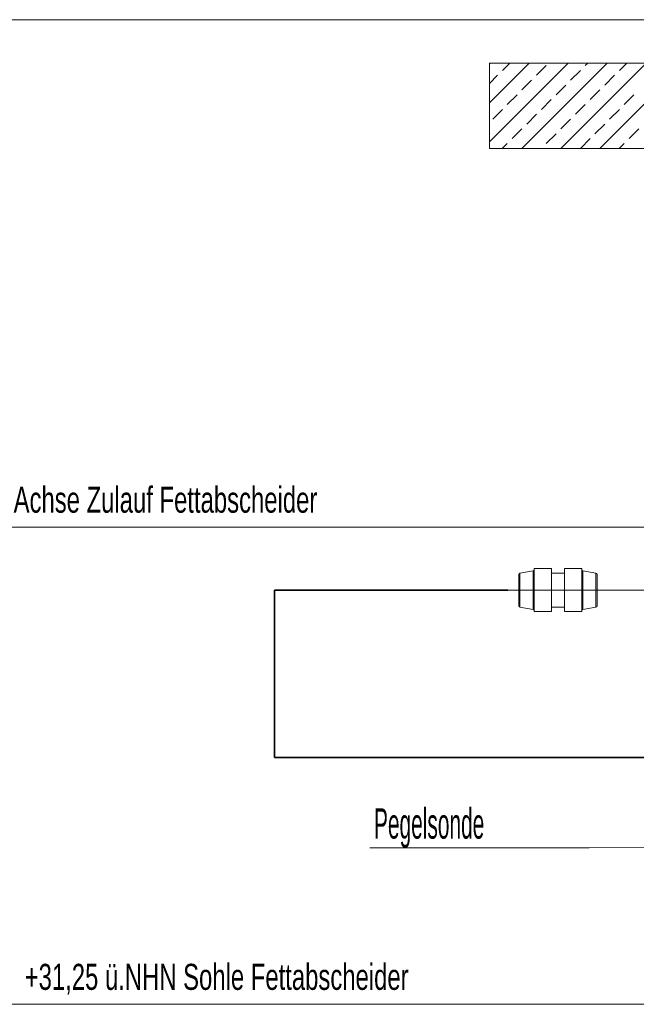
# Model space of a CAD drawing. Extents: x 193 to 943, y 26 to 526.
# Tile 17 of 207: x 306 to 341, y 88 to 145. Entities that reach past the tile are written whole.
import ezdxf
from ezdxf.lldxf.tags import DXFTag

# ---------------------------------------------------------------- set-up
doc = ezdxf.new("R2010")
doc.units = 0
doc.layers.get('0').update_dxf_attribs({"lineweight": 25})
doc.layers.add('KG4_HLS_S_____ZEICHNEN_SWDL', color=7, linetype='Continuous', lineweight=35, true_color=0x99724c)
doc.layers.add('KG4_HLS_SYA', color=7, linetype='Continuous', lineweight=25)
doc.layers.add('KG4_HLS_TEXTE', color=7, linetype='Continuous', lineweight=13)
doc.styles.get("Standard").update_dxf_attribs({"font": 'ARIALN.TTF', "width": 0.8})
tags = doc.linetypes.add('STRICHPUNKT2', pattern=[12.7, 6.35, -3.175, 0, -3.175]).pattern_tags.tags
tags[10:11] = [DXFTag(74, 4), DXFTag(75, 0), DXFTag(340, '0'), DXFTag(46, 0.0), DXFTag(50, 0.0), DXFTag(44, 0.0), DXFTag(45, 0.0)]
tags[8:9] = [DXFTag(74, 4), DXFTag(75, 0), DXFTag(340, '0'), DXFTag(46, 0.0), DXFTag(50, 0.0), DXFTag(44, 0.0), DXFTag(45, 0.0)]
tags[6:7] = [DXFTag(74, 4), DXFTag(75, 0), DXFTag(340, '0'), DXFTag(46, 0.0), DXFTag(50, 0.0), DXFTag(44, 0.0), DXFTag(45, 0.0)]
tags[4:5] = [DXFTag(74, 4), DXFTag(75, 0), DXFTag(340, '0'), DXFTag(46, 0.0), DXFTag(50, 0.0), DXFTag(44, 0.0), DXFTag(45, 0.0)]

# ---------------------------------------------------------------- blocks, each defined once
blk = doc.blocks.new('Blockreferenz-A069HVO27N', base_point=(325.861, 97.04))
at = {"color": 0, "linetype": 'ByBlock', "lineweight": -2, "ltscale": 0.13}
blk.add_line((338.507, 97.04), (325.861, 97.04), dxfattribs=at)
at = {"color": 0, "linetype": 'ByBlock', "ltscale": 0.25, "insert": (326.105, 99.328), "char_height": 1.75, "attachment_point": 1}
blk.add_mtext('{\\W0.6;\\fArial Narrow;Pegelsonde}', dxfattribs=at)
blk = doc.blocks.new('Kreis-A069HW1I7N', base_point=(338.079, 110.715))
at = {"color": 0, "lineweight": -2}
blk.add_ellipse((338.154, 110.715), major_axis=(-0.013, 0.0739), ratio=1, start_param=0, end_param=1.396263, dxfattribs=at)
blk = doc.blocks.new('Kreis-A069HW1K7N', base_point=(338.079, 113.017))
at = {"color": 0, "lineweight": -2}
blk.add_ellipse((338.154, 113.09), major_axis=(-0.075, 0), ratio=1, start_param=0, end_param=1.396263, dxfattribs=at)
blk = doc.blocks.new('Kreis-A069HW1M7N', base_point=(335.267, 113.017))
at = {"color": 0, "lineweight": -2}
blk.add_ellipse((335.254, 113.09), major_axis=(0.013, -0.0739), ratio=1, start_param=0, end_param=1.396263, dxfattribs=at)
blk = doc.blocks.new('Kreis-A069HW1O7N', base_point=(335.267, 110.715))
at = {"color": 0, "lineweight": -2}
blk.add_ellipse((335.254, 110.715), major_axis=(0.075, 0), ratio=1, start_param=0, end_param=1.396263, dxfattribs=at)
blk = doc.blocks.new('Kreis-A069HW1Q7N', base_point=(338.892, 110.921))
at = {"color": 0, "lineweight": -2}
blk.add_ellipse((338.879, 110.995), major_axis=(0.013, -0.0739), ratio=1, start_param=0, end_param=1.396263, dxfattribs=at)
blk = doc.blocks.new('Kreis-A069HW1S7N', base_point=(338.892, 112.81))
at = {"color": 0, "lineweight": -2}
blk.add_ellipse((338.879, 112.81), major_axis=(0.075, 0), ratio=1, start_param=0, end_param=1.396263, dxfattribs=at)
blk = doc.blocks.new('Kreis-A069HW1U7N', base_point=(334.454, 112.81))
at = {"color": 0, "lineweight": -2}
blk.add_ellipse((334.529, 112.81), major_axis=(-0.013, 0.0739), ratio=1, start_param=0, end_param=1.396263, dxfattribs=at)
blk = doc.blocks.new('Kreis-A069HW1W7N', base_point=(334.454, 110.921))
at = {"color": 0, "lineweight": -2}
blk.add_ellipse((334.529, 110.995), major_axis=(-0.075, 0), ratio=1, start_param=0, end_param=1.396263, dxfattribs=at)
blk = doc.blocks.new('MText-A069I1AA7N', base_point=(296.209, 116.365))
at = {"color": 0, "linetype": 'ByBlock', "lineweight": -2, "ltscale": 0.13, "insert": (296.209, 117.865), "char_height": 1.5, "attachment_point": 1}
blk.add_mtext('{\\W0.8;\\fArial Narrow;+32,33 ü.NHN Achse Zulauf Fettabscheider}', dxfattribs=at)
blk = doc.blocks.new('DWG-Schraffur-A069I1AG7N')
at = {"color": 0, "linetype": 'ByBlock', "lineweight": -2, "ltscale": 0.13}
for p, q in [((332.762, 142.233), (332.808, 142.279)), ((332.762, 139.988), (335.053, 142.279)), ((332.762, 137.743), (337.298, 142.279)), ((333.506, 141.854), (333.931, 142.279)), ((334.619, 137.355), (339.543, 142.279)), ((335.47, 141.573), (336.031, 142.135)), ((336.864, 137.355), (341.788, 142.279)), ((338.276, 142.135), (338.421, 142.279)), ((339.109, 137.355), (344.033, 142.279)), ((340.241, 141.854), (340.666, 142.279)), ((332.762, 141.11), (333.225, 141.573)), ((337.434, 141.293), (337.996, 141.854)), ((339.399, 141.012), (339.96, 141.573)), ((334.628, 140.731), (335.189, 141.293)), ((336.593, 140.451), (337.154, 141.012)), ((333.786, 139.889), (334.348, 140.451)), ((338.557, 140.17), (339.118, 140.731)), ((340.521, 139.889), (341.083, 140.451)), ((332.944, 139.048), (333.506, 139.609)), ((335.751, 139.609), (336.312, 140.17)), ((337.715, 139.328), (338.276, 139.889)), ((339.68, 139.048), (340.241, 139.609)), ((334.909, 138.767), (335.47, 139.328)), ((336.873, 138.486), (337.434, 139.048)), ((334.067, 137.925), (334.628, 138.486)), ((338.838, 138.206), (339.399, 138.767)), ((340.802, 137.925), (341.363, 138.486)), ((336.031, 137.644), (336.593, 138.206)), ((337.996, 137.364), (338.557, 137.925)), ((333.496, 137.355), (333.786, 137.644)), ((335.742, 137.355), (335.751, 137.364)), ((340.232, 137.355), (340.521, 137.644))]:
    blk.add_line(p, q, dxfattribs=at)
blk = doc.blocks.new('MText-A069I1DA7N', base_point=(305.976, 88.862))
at = {"color": 0, "linetype": 'ByBlock', "lineweight": -2, "ltscale": 0.13, "insert": (305.976, 90.362), "char_height": 1.5, "attachment_point": 1}
blk.add_mtext('{\\W0.8;\\fArial Narrow;+31,25 ü.NHN Sohle Fettabscheider}', dxfattribs=at)
blk = doc.blocks.new('Polylinie-A069I1I47N', base_point=(332.762, 137.355))
at = {"color": 0, "linetype": 'ByBlock', "lineweight": -2, "ltscale": 0.13}
for p, q in [((332.762, 142.279), (437.03, 142.279)), ((332.762, 137.355), (332.762, 142.279)), ((437.03, 137.355), (332.762, 137.355))]:
    blk.add_line(p, q, dxfattribs=at)

msp = doc.modelspace()

# ---------------------------------------------------------------- linework, layer by layer
at = {"layer": 'KG4_HLS_S_____ZEICHNEN_SWDL', "ltscale": 0.35}
for p, q in [((333.815, 111.902), (320.377, 111.902)), ((320.377, 111.902), (320.377, 102.246)), ((320.377, 102.246), (522.864, 102.246))]:
    msp.add_line(p, q, dxfattribs=at)
at = {"layer": 'KG4_HLS_SYA', "color": 7, "linetype": 'Continuous', "lineweight": 9, "ltscale": 0.13}
for p, q in [((334.516, 112.884), (335.267, 113.017)), ((335.267, 113.017), (335.267, 110.788)), ((335.329, 113.14), (336.329, 113.14)), ((335.329, 113.14), (335.329, 110.665)), ((336.329, 113.14), (336.329, 110.665)), ((337.079, 113.14), (338.079, 113.14)), ((337.079, 111.902), (337.079, 113.14)), ((338.079, 111.902), (338.079, 113.14)), ((338.141, 113.017), (338.892, 112.884)), ((338.141, 111.902), (338.141, 113.017)), ((334.454, 112.81), (334.454, 110.995)), ((334.516, 111.902), (334.516, 112.884)), ((336.329, 112.877), (337.079, 112.877)), ((338.892, 112.884), (338.892, 110.921)), ((338.954, 111.902), (338.954, 112.81)), ((344.263, 111.902), (333.815, 111.902)), ((334.516, 110.921), (334.516, 111.902)), ((337.079, 110.665), (337.079, 111.902)), ((338.079, 110.665), (338.079, 111.902)), ((338.141, 110.788), (338.141, 111.902)), ((338.954, 110.995), (338.954, 111.902)), ((335.267, 110.788), (334.516, 110.921)), ((336.329, 110.665), (335.329, 110.665)), ((337.079, 110.927), (336.329, 110.927)), ((338.079, 110.665), (337.079, 110.665)), ((338.892, 110.921), (338.141, 110.788))]:
    msp.add_line(p, q, dxfattribs=at)
at = {"layer": 'KG4_HLS_SYA', "color": 8, "linetype": 'Continuous', "lineweight": 9, "ltscale": 0.13, "true_color": 0x808080}
msp.add_line((351.596, 97.219), (338.507, 97.04), dxfattribs=at)
at = {"layer": 'KG4_HLS_TEXTE', "color": 8, "linetype": 'STRICHPUNKT2', "lineweight": 9, "ltscale": 0.13, "true_color": 0x808080}
for p, q in [((272.082, 144.779), (426.668, 144.779)), ((283.516, 115.529), (424.379, 115.529)), ((284.245, 88.029), (349.397, 88.029))]:
    msp.add_line(p, q, dxfattribs=at)

# ---------------------------------------------------------------- block references
at = {"layer": 'KG4_HLS_SYA', "color": 8, "lineweight": 5, "ltscale": 0.13, "true_color": 0x808080}
msp.add_blockref('DWG-Schraffur-A069I1AG7N', (0, 0), dxfattribs=at)
at = {"layer": 'KG4_HLS_SYA', "lineweight": 9, "ltscale": 0.13}
msp.add_blockref('Polylinie-A069I1I47N', (332.762, 137.355), dxfattribs=at)
at = {"layer": 'KG4_HLS_SYA', "color": 7, "linetype": 'Continuous', "lineweight": 9, "ltscale": 0.13}
for name, p in [('Kreis-A069HW1M7N', (335.267, 113.017)), ('Kreis-A069HW1K7N', (338.079, 113.017)), ('Kreis-A069HW1U7N', (334.454, 112.81)), ('Kreis-A069HW1S7N', (338.892, 112.81)), ('Kreis-A069HW1W7N', (334.454, 110.921)), ('Kreis-A069HW1O7N', (335.267, 110.715)), ('Kreis-A069HW1I7N', (338.079, 110.715)), ('Kreis-A069HW1Q7N', (338.892, 110.921))]:
    msp.add_blockref(name, p, dxfattribs=at)
at = {"layer": 'KG4_HLS_SYA', "color": 8, "linetype": 'Continuous', "lineweight": 9, "ltscale": 0.13, "true_color": 0x808080}
msp.add_blockref('Blockreferenz-A069HVO27N', (325.861, 97.04), dxfattribs=at)
at = {"layer": 'KG4_HLS_TEXTE', "color": 8, "ltscale": 0.13, "true_color": 0x808080}
for name, p in [('MText-A069I1AA7N', (296.209, 116.365)), ('MText-A069I1DA7N', (305.976, 88.862))]:
    msp.add_blockref(name, p, dxfattribs=at)

doc.saveas('drawing.dxf')
